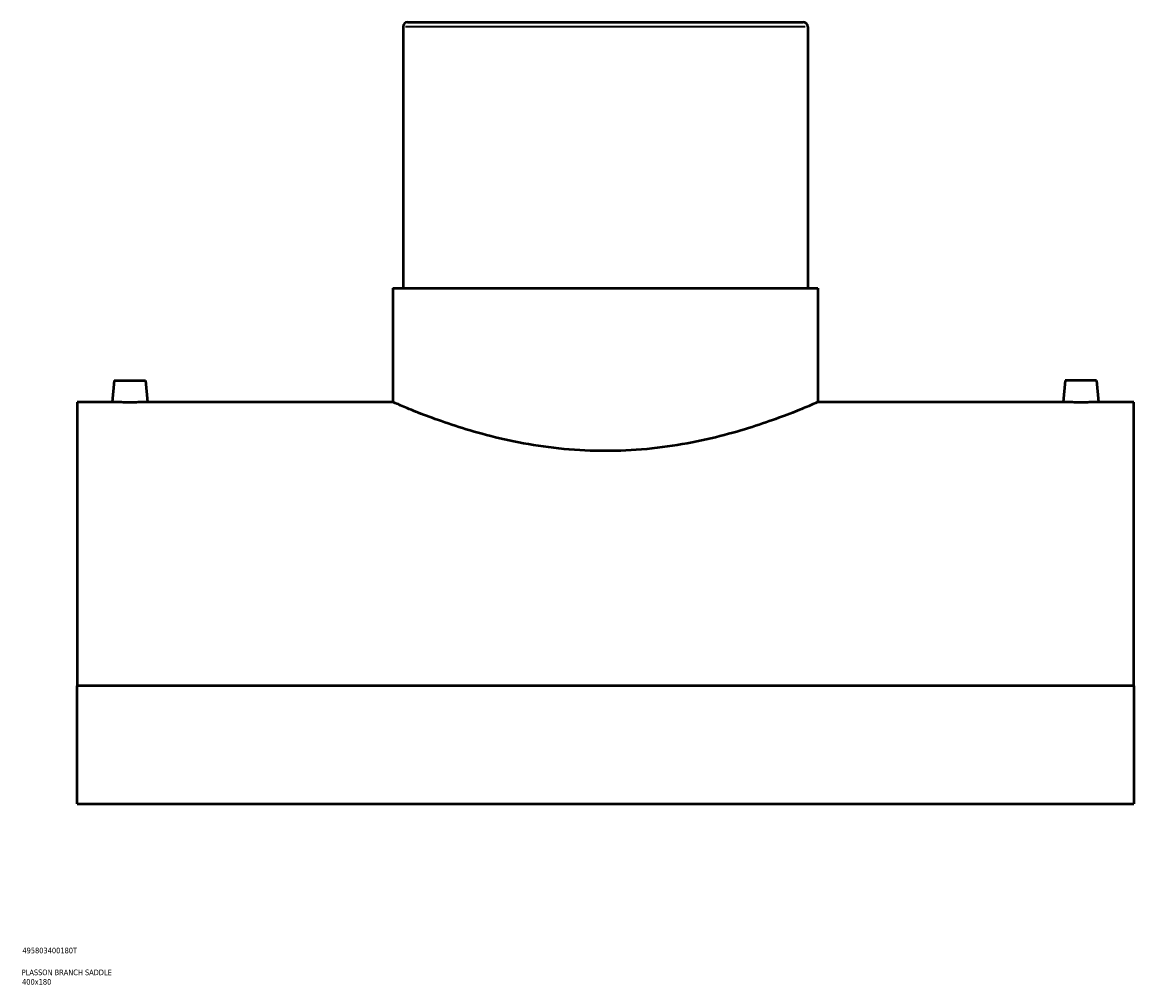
# Model space of a CAD drawing. Header units: millimetres. Extents: x -309 to 1498, y -360 to 1086.
# Tile 4 of 5: x 855 to 1349, y 79 to 507. Entities that reach past the tile are written whole.
import ezdxf

# ---------------------------------------------------------------- set-up
doc = ezdxf.new("R2010")
doc.units = ezdxf.units.MM
for name, color, linetype, lineweight in [('Title (ISO)', 7, 'Continuous', 50), ('Visible (ANSI)', 7, 'Continuous', 50), ('Visible Narrow (ANSI)', 7, 'Continuous', 35)]:
    doc.layers.add(name, color=color, linetype=linetype, lineweight=lineweight)
doc.styles.add('Note Text (ISO)', font='tahoma.ttf')

# ---------------------------------------------------------------- blocks, each defined once
blk = doc.blocks.new('Title Blocks ISO')
at = {"layer": 'Title (ISO)', "color": 232, "true_color": 0xca0064, "style": 'Note Text (ISO)'}
for tag, p in [('PART_NUMBER_001', (34.16, 73.13)), ('DESCRIPTION_001', (33.84, 63.4)), ('DESCRIPTION_002', (34.02, 59.17))]:
    blk.add_attdef(tag, p, '', height=2.5, dxfattribs=at)

msp = doc.modelspace()

# ---------------------------------------------------------------- linework, layer by layer
at = {"layer": 'Visible (ANSI)'}
for p, q in [((1024.46, 505.39), (1024.46, 389.09)), ((1026.46, 507.39), (1202.46, 507.39)), ((1204.46, 505.39), (1204.46, 389.09)), ((1019.96, 389.09), (1208.96, 389.09)), ((1019.96, 389.09), (1019.96, 338.39)), ((1208.96, 389.09), (1208.96, 338.39)), ((895.96, 347.99), (895.12, 338.39)), ((895.96, 347.99), (909.96, 347.99)), ((909.96, 347.99), (910.8, 338.39)), ((1318.96, 347.99), (1318.12, 338.39)), ((1332.96, 347.99), (1318.96, 347.99)), ((1332.96, 347.99), (1333.8, 338.39)), ((879.46, 338.39), (879.46, 212.08)), ((895.12, 338.39), (879.46, 338.39)), ((1019.96, 338.39), (910.8, 338.39)), ((1318.12, 338.39), (1208.96, 338.39)), ((1349.46, 338.39), (1333.8, 338.39)), ((1349.46, 212.08), (1349.46, 338.39)), ((1349.46, 212.08), (879.46, 212.08)), ((879.46, 159.64), (879.46, 212.08)), ((1349.46, 212.08), (1349.46, 159.64)), ((879.46, 159.64), (1349.46, 159.64))]:
    msp.add_line(p, q, dxfattribs=at)
for centre, start, end in [((1026.46, 505.39), 90, 180), ((1202.46, 505.39), 0, 90)]:
    msp.add_arc(centre, 2, start, end, dxfattribs=at)
for points, knots in [([(902.96, 338.25), (901.98, 338.25), (900.93, 338.26), (898.99, 338.28), (898.11, 338.3), (896.72, 338.34), (896.12, 338.36), (895.32, 338.38), (895.12, 338.39), (895.12, 338.39)], [0, 0, 0, 0, 0.295635, 0.295635, 0.59127, 0.59127, 0.886798, 0.886798, 1.182326, 1.182326, 1.182326, 1.182326]), ([(910.8, 338.39), (910.8, 338.39), (910.61, 338.38), (909.81, 338.36), (909.21, 338.34), (907.81, 338.3), (906.93, 338.28), (905, 338.26), (903.95, 338.25), (902.96, 338.25)], [3.546978, 3.546978, 3.546978, 3.546978, 3.842506, 3.842506, 4.138034, 4.138034, 4.433669, 4.433669, 4.729304, 4.729304, 4.729304, 4.729304]), ([(1114.46, 316.62), (1108.44, 316.62), (1102.24, 316.91), (1089.96, 318.07), (1083.88, 318.93), (1072.27, 321.07), (1066.72, 322.34), (1056.49, 325.03), (1051.8, 326.44), (1043.5, 329.14), (1039.59, 330.53), (1032.68, 333.11), (1029.67, 334.31), (1024.83, 336.3), (1022.98, 337.09), (1020.55, 338.13), (1019.96, 338.39), (1019.96, 338.39)], [0, 0, 0, 0, 1.808115, 1.808115, 3.616229, 3.616229, 5.424344, 5.424344, 7.232458, 7.232458, 9.037866, 9.037866, 10.843273, 10.843273, 12.648681, 12.648681, 14.454088, 14.454088, 14.454088, 14.454088]), ([(1208.96, 338.39), (1208.96, 338.39), (1208.38, 338.13), (1205.95, 337.09), (1204.1, 336.3), (1199.25, 334.31), (1196.25, 333.11), (1189.34, 330.53), (1185.43, 329.14), (1177.13, 326.44), (1172.44, 325.03), (1162.2, 322.34), (1156.66, 321.07), (1145.05, 318.93), (1138.97, 318.07), (1126.69, 316.91), (1120.49, 316.62), (1114.46, 316.62)], [43.362264, 43.362264, 43.362264, 43.362264, 45.167671, 45.167671, 46.973079, 46.973079, 48.778486, 48.778486, 50.583894, 50.583894, 52.392008, 52.392008, 54.200123, 54.200123, 56.008237, 56.008237, 57.816352, 57.816352, 57.816352, 57.816352]), ([(1325.96, 338.25), (1324.98, 338.25), (1323.93, 338.26), (1321.99, 338.28), (1321.11, 338.3), (1319.72, 338.34), (1319.12, 338.36), (1318.32, 338.38), (1318.12, 338.39), (1318.12, 338.39)], [2.364652, 2.364652, 2.364652, 2.364652, 2.660287, 2.660287, 2.955923, 2.955923, 3.25145, 3.25145, 3.546978, 3.546978, 3.546978, 3.546978]), ([(1333.8, 338.39), (1333.8, 338.39), (1333.61, 338.38), (1332.81, 338.36), (1332.21, 338.34), (1330.81, 338.3), (1329.93, 338.28), (1328, 338.26), (1326.95, 338.25), (1325.96, 338.25)], [5.91163, 5.91163, 5.91163, 5.91163, 6.207158, 6.207158, 6.502686, 6.502686, 6.798321, 6.798321, 7.093957, 7.093957, 7.093957, 7.093957])]:
    msp.add_open_spline(points, degree=3, knots=knots, dxfattribs=at)
at = {"layer": 'Visible Narrow (ANSI)'}
msp.add_line((1203.36, 505.39), (1025.57, 505.39), dxfattribs=at)

# ---------------------------------------------------------------- block references
msp.add_blockref('Title Blocks ISO', (821, 20)).add_auto_attribs({'PART_NUMBER_001': '495803400180T', 'DESCRIPTION_001': 'PLASSON BRANCH SADDLE', 'DESCRIPTION_002': '400x180'})

doc.saveas('drawing.dxf')
